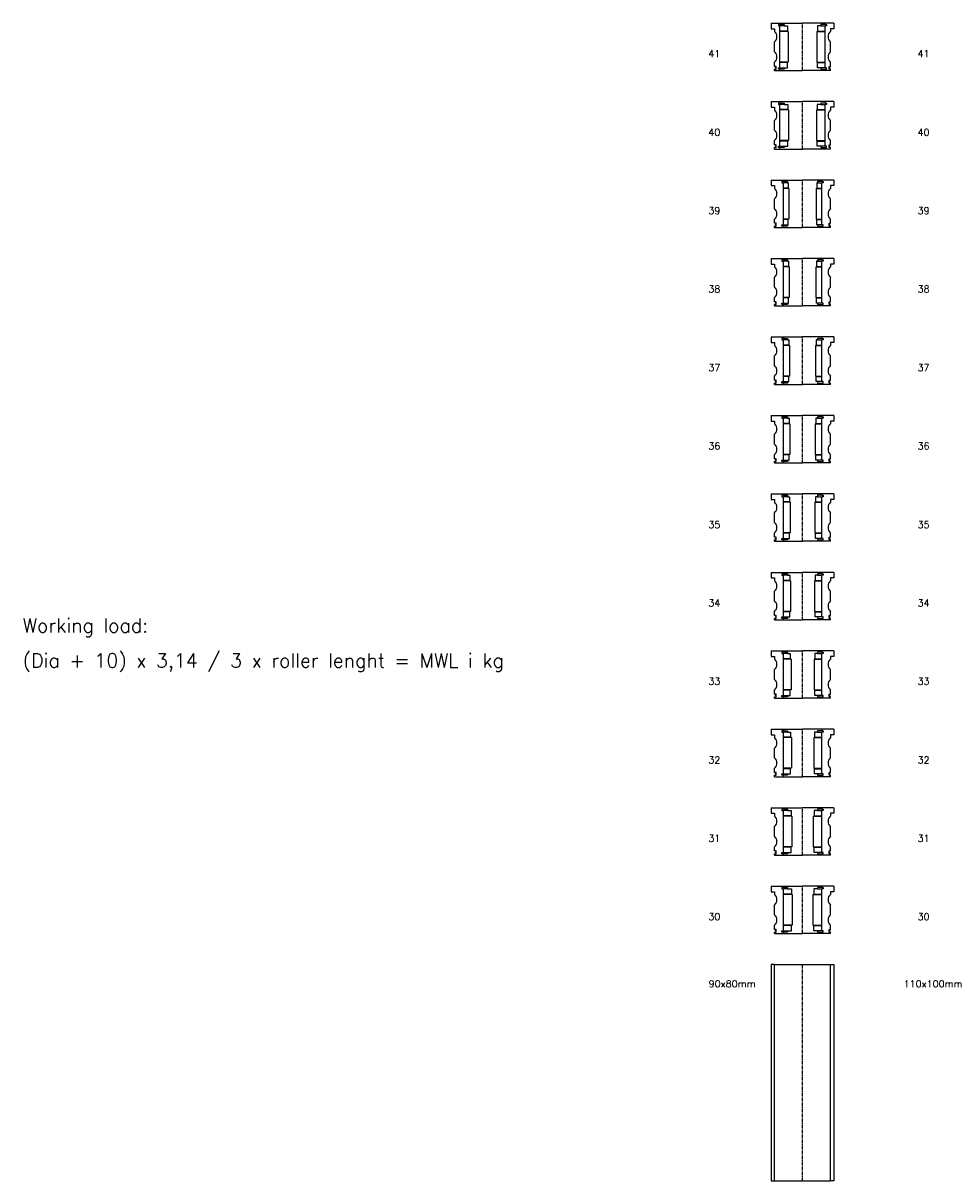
# Model space of a CAD drawing. Extents: x -2018 to 705, y -3434 to 10376.
# Tile 16 of 50: x -2018 to -679, y -58 to 1602. Entities that reach past the tile are written whole.
import ezdxf

# ---------------------------------------------------------------- set-up
doc = ezdxf.new("R2010")
doc.units = 0
doc.header["$LTSCALE"] = 0.15
doc.linetypes.add('CENTER', pattern=[50.8, 31.75, -6.35, 6.35, -6.35])
doc.layers.get('0').update_dxf_attribs({"linetype": 'CONTINUOUS'})
doc.layers.add('CENTER', color=9, linetype='CENTER')
doc.styles.add('ROMANS', font='romans')

# ---------------------------------------------------------------- blocks, each defined once
blk = doc.blocks.new('6S041090T')
for p, q in [((-45, 34), (-32.5, 34)), ((-45, 34), (-45, 26)), ((-32.5, 34), (0, 34)), ((-32.5, 34), (-32.5, 32)), ((32.5, 34), (0, 34)), ((32.5, 34), (32.5, 32)), ((45, 34), (32.5, 34)), ((45, 34), (45, 26)), ((-45, 26), (-40, 26)), ((-40, 26), (-40, 22)), ((-32.5, 32), (-34.5, 32)), ((-34.5, 32), (-34.5, 30)), ((-34.5, 30), (-32.5, 30)), ((-32.5, 32), (-26.5, 32)), ((-32.5, -30), (-32.5, 30)), ((-26.5, 30), (-32.5, 30)), ((-21.5, 22.5), (-32.5, 22.5)), ((-20.5, 22), (-32.5, 22)), ((-26.5, 32), (-26.5, 30)), ((-26.5, 30), (-21.5, 30)), ((-21.5, 30), (-21.5, 22.5)), ((-20.5, 22), (-20.5, -22)), ((20.5, 22), (20.5, -22)), ((20.5, 22), (32.5, 22)), ((26.5, 30), (21.5, 30)), ((21.5, 30), (21.5, 22.5)), ((21.5, 22.5), (32.5, 22.5)), ((32.5, 32), (26.5, 32)), ((26.5, 32), (26.5, 30)), ((26.5, 30), (32.5, 30)), ((32.5, 32), (34.5, 32)), ((34.5, 30), (32.5, 30)), ((32.5, -30), (32.5, 30)), ((34.5, 32), (34.5, 30)), ((40, 26), (40, 22)), ((45, 26), (40, 26)), ((-40, -7), (-40, 7)), ((40, -7), (40, 7)), ((-40, -28), (-40, -22)), ((-38, -28), (-40, -28)), ((-40, -34), (-40, -32)), ((-40, -32), (-38, -32)), ((-38, -32), (-38, -28)), ((-34.5, -32), (-34.5, -30)), ((-34.5, -30), (-32.5, -30)), ((-32.5, -32), (-34.5, -32)), ((-20.5, -22), (-32.5, -22)), ((-21.5, -22.5), (-32.5, -22.5)), ((-32.5, -30), (-26.5, -30)), ((-32.5, -34), (-32.5, -32)), ((-26.5, -32), (-32.5, -32)), ((-26.5, -30), (-26.5, -32)), ((-26.5, -30), (-21.5, -30)), ((-21.5, -30), (-21.5, -22.5)), ((20.5, -22), (32.5, -22)), ((21.5, -30), (21.5, -22.5)), ((21.5, -22.5), (32.5, -22.5)), ((26.5, -30), (21.5, -30)), ((32.5, -30), (26.5, -30)), ((26.5, -30), (26.5, -32)), ((26.5, -32), (32.5, -32)), ((34.5, -30), (32.5, -30)), ((32.5, -34), (32.5, -32)), ((32.5, -32), (34.5, -32)), ((34.5, -32), (34.5, -30)), ((38, -32), (38, -28)), ((38, -28), (40, -28)), ((40, -32), (38, -32)), ((40, -28), (40, -22)), ((40, -34), (40, -32)), ((-40, -34), (-32.5, -34)), ((-32.5, -34), (0, -34)), ((32.5, -34), (0, -34)), ((40, -34), (32.5, -34))]:
    blk.add_line(p, q)
at = {"const_width": 0.95}
for points in [[(-38.5, -30, -1), (-39.5, -30, -1)], [(38.5, -30, 1), (39.5, -30, 1)]]:
    blk.add_lwpolyline(points, format="xyb", close=True, dxfattribs=at)
for centre, start, end in [((-46.6, 14.5), 311.4096, 48.5904), ((46.6, 14.5), 131.4096, 228.5904), ((-46.6, -14.5), 311.4096, 48.5904), ((46.6, -14.5), 131.4096, 228.5904)]:
    blk.add_arc(centre, 10, start, end)
at = {"layer": 'CENTER'}
blk.add_line((0, -34), (0, 34), dxfattribs=at)
blk = doc.blocks.new('6S040090T')
for p, q in [((-45, 34), (-32.5, 34)), ((-45, 34), (-45, 26)), ((-32.5, 34), (0, 34)), ((-32.5, 34), (-32.5, 32)), ((32.5, 34), (0, 34)), ((32.5, 34), (32.5, 32)), ((45, 34), (32.5, 34)), ((45, 34), (45, 26)), ((-45, 26), (-40, 26)), ((-40, 26), (-40, 22)), ((-32.5, 32), (-34.5, 32)), ((-34.5, 32), (-34.5, 30)), ((-34.5, 30), (-32.5, 30)), ((-32.5, 32), (-26.5, 32)), ((-32.5, -30), (-32.5, 30)), ((-26.5, 30), (-32.5, 30)), ((-21, 22.5), (-32.5, 22.5)), ((-20, 22), (-32.5, 22)), ((-26.5, 32), (-26.5, 30)), ((-26.5, 30), (-21, 30)), ((-21, 30), (-21, 22.5)), ((-20, 22), (-20, -22)), ((20, 22), (20, -22)), ((20, 22), (32.5, 22)), ((26.5, 30), (21, 30)), ((21, 30), (21, 22.5)), ((21, 22.5), (32.5, 22.5)), ((32.5, 32), (26.5, 32)), ((26.5, 32), (26.5, 30)), ((26.5, 30), (32.5, 30)), ((32.5, 32), (34.5, 32)), ((34.5, 30), (32.5, 30)), ((32.5, -30), (32.5, 30)), ((34.5, 32), (34.5, 30)), ((40, 26), (40, 22)), ((45, 26), (40, 26)), ((-40, -7), (-40, 7)), ((40, -7), (40, 7)), ((-40, -28), (-40, -22)), ((-38, -28), (-40, -28)), ((-40, -34), (-40, -32)), ((-40, -32), (-38, -32)), ((-38, -32), (-38, -28)), ((-34.5, -32), (-34.5, -30)), ((-34.5, -30), (-32.5, -30)), ((-32.5, -32), (-34.5, -32)), ((-20, -22), (-32.5, -22)), ((-21, -22.5), (-32.5, -22.5)), ((-32.5, -30), (-26.5, -30)), ((-32.5, -34), (-32.5, -32)), ((-26.5, -32), (-32.5, -32)), ((-26.5, -30), (-26.5, -32)), ((-26.5, -30), (-21, -30)), ((-21, -30), (-21, -22.5)), ((20, -22), (32.5, -22)), ((21, -30), (21, -22.5)), ((21, -22.5), (32.5, -22.5)), ((26.5, -30), (21, -30)), ((32.5, -30), (26.5, -30)), ((26.5, -30), (26.5, -32)), ((26.5, -32), (32.5, -32)), ((34.5, -30), (32.5, -30)), ((32.5, -34), (32.5, -32)), ((32.5, -32), (34.5, -32)), ((34.5, -32), (34.5, -30)), ((38, -32), (38, -28)), ((38, -28), (40, -28)), ((40, -32), (38, -32)), ((40, -28), (40, -22)), ((40, -34), (40, -32)), ((-40, -34), (-32.5, -34)), ((-32.5, -34), (0, -34)), ((32.5, -34), (0, -34)), ((40, -34), (32.5, -34))]:
    blk.add_line(p, q)
at = {"const_width": 0.95}
for points in [[(-38.5, -30, -1), (-39.5, -30, -1)], [(38.5, -30, 1), (39.5, -30, 1)]]:
    blk.add_lwpolyline(points, format="xyb", close=True, dxfattribs=at)
for centre, start, end in [((-46.6, 14.5), 311.4096, 48.5904), ((46.6, 14.5), 131.4096, 228.5904), ((-46.6, -14.5), 311.4096, 48.5904), ((46.6, -14.5), 131.4096, 228.5904)]:
    blk.add_arc(centre, 10, start, end)
at = {"layer": 'CENTER'}
blk.add_line((0, -34), (0, 34), dxfattribs=at)
blk = doc.blocks.new('6S039090T')
for p, q in [((-45, 34), (-27.5, 34)), ((-45, 34), (-45, 26)), ((-27.5, 34), (0, 34)), ((-27.5, 34), (-27.5, 32)), ((27.5, 34), (0, 34)), ((27.5, 34), (27.5, 32)), ((45, 34), (27.5, 34)), ((45, 34), (45, 26)), ((-45, 26), (-40, 26)), ((-40, 26), (-40, 22)), ((-27.5, 32), (-29.5, 32)), ((-29.5, 32), (-29.5, 30)), ((-29.5, 30), (-27.5, 30)), ((-27.5, 32), (-21.5, 32)), ((-27.5, -30), (-27.5, 30)), ((-21.5, 30), (-27.5, 30)), ((-20.5, 22.5), (-27.5, 22.5)), ((-19.5, 22), (-27.5, 22)), ((-21.5, 32), (-21.5, 30)), ((-21.5, 30), (-20.5, 30)), ((-20.5, 30), (-20.5, 22.5)), ((-19.5, 22), (-19.5, -22)), ((19.5, 22), (19.5, -22)), ((19.5, 22), (27.5, 22)), ((21.5, 30), (20.5, 30)), ((20.5, 30), (20.5, 22.5)), ((20.5, 22.5), (27.5, 22.5)), ((27.5, 32), (21.5, 32)), ((21.5, 32), (21.5, 30)), ((21.5, 30), (27.5, 30)), ((27.5, 32), (29.5, 32)), ((29.5, 30), (27.5, 30)), ((27.5, -30), (27.5, 30)), ((29.5, 32), (29.5, 30)), ((40, 26), (40, 22)), ((45, 26), (40, 26)), ((-40, -7), (-40, 7)), ((40, -7), (40, 7)), ((-40, -28), (-40, -22)), ((-38, -28), (-40, -28)), ((-40, -34), (-40, -32)), ((-40, -32), (-38, -32)), ((-38, -32), (-38, -28)), ((-29.5, -32), (-29.5, -30)), ((-29.5, -30), (-27.5, -30)), ((-27.5, -32), (-29.5, -32)), ((-19.5, -22), (-27.5, -22)), ((-20.5, -22.5), (-27.5, -22.5)), ((-27.5, -30), (-21.5, -30)), ((-27.5, -34), (-27.5, -32)), ((-21.5, -32), (-27.5, -32)), ((-21.5, -30), (-21.5, -32)), ((-21.5, -30), (-20.5, -30)), ((-20.5, -30), (-20.5, -22.5)), ((19.5, -22), (27.5, -22)), ((20.5, -30), (20.5, -22.5)), ((20.5, -22.5), (27.5, -22.5)), ((21.5, -30), (20.5, -30)), ((27.5, -30), (21.5, -30)), ((21.5, -30), (21.5, -32)), ((21.5, -32), (27.5, -32)), ((29.5, -30), (27.5, -30)), ((27.5, -34), (27.5, -32)), ((27.5, -32), (29.5, -32)), ((29.5, -32), (29.5, -30)), ((38, -32), (38, -28)), ((38, -28), (40, -28)), ((40, -32), (38, -32)), ((40, -28), (40, -22)), ((40, -34), (40, -32)), ((-40, -34), (-27.5, -34)), ((-27.5, -34), (0, -34)), ((27.5, -34), (0, -34)), ((40, -34), (27.5, -34))]:
    blk.add_line(p, q)
at = {"const_width": 0.95}
for points in [[(-38.5, -30, -1), (-39.5, -30, -1)], [(38.5, -30, 1), (39.5, -30, 1)]]:
    blk.add_lwpolyline(points, format="xyb", close=True, dxfattribs=at)
for centre, start, end in [((-46.6, 14.5), 311.4096, 48.5904), ((46.6, 14.5), 131.4096, 228.5904), ((-46.6, -14.5), 311.4096, 48.5904), ((46.6, -14.5), 131.4096, 228.5904)]:
    blk.add_arc(centre, 10, start, end)
at = {"layer": 'CENTER'}
blk.add_line((0, -34), (0, 34), dxfattribs=at)
blk = doc.blocks.new('6S038090T')
for p, q in [((-45, 34), (-27.5, 34)), ((-45, 34), (-45, 26)), ((-27.5, 34), (0, 34)), ((-27.5, 34), (-27.5, 32)), ((27.5, 34), (0, 34)), ((27.5, 34), (27.5, 32)), ((45, 34), (27.5, 34)), ((45, 34), (45, 26)), ((-45, 26), (-40, 26)), ((-40, 26), (-40, 22)), ((-27.5, 32), (-29.5, 32)), ((-29.5, 32), (-29.5, 30)), ((-29.5, 30), (-27.5, 30)), ((-27.5, 32), (-21.5, 32)), ((-27.5, -30), (-27.5, 30)), ((-21.5, 30), (-27.5, 30)), ((-20, 22.5), (-27.5, 22.5)), ((-19, 22), (-27.5, 22)), ((-21.5, 32), (-21.5, 30)), ((-21.5, 30), (-20, 30)), ((-20, 30), (-20, 22.5)), ((-19, 22), (-19, -22)), ((19, 22), (19, -22)), ((19, 22), (27.5, 22)), ((21.5, 30), (20, 30)), ((20, 30), (20, 22.5)), ((20, 22.5), (27.5, 22.5)), ((27.5, 32), (21.5, 32)), ((21.5, 32), (21.5, 30)), ((21.5, 30), (27.5, 30)), ((27.5, 32), (29.5, 32)), ((29.5, 30), (27.5, 30)), ((27.5, -30), (27.5, 30)), ((29.5, 32), (29.5, 30)), ((40, 26), (40, 22)), ((45, 26), (40, 26)), ((-40, -7), (-40, 7)), ((40, -7), (40, 7)), ((-40, -28), (-40, -22)), ((-38, -28), (-40, -28)), ((-40, -34), (-40, -32)), ((-40, -32), (-38, -32)), ((-38, -32), (-38, -28)), ((-29.5, -32), (-29.5, -30)), ((-29.5, -30), (-27.5, -30)), ((-27.5, -32), (-29.5, -32)), ((-19, -22), (-27.5, -22)), ((-20, -22.5), (-27.5, -22.5)), ((-27.5, -30), (-21.5, -30)), ((-27.5, -34), (-27.5, -32)), ((-21.5, -32), (-27.5, -32)), ((-21.5, -30), (-21.5, -32)), ((-21.5, -30), (-20, -30)), ((-20, -30), (-20, -22.5)), ((19, -22), (27.5, -22)), ((20, -30), (20, -22.5)), ((20, -22.5), (27.5, -22.5)), ((21.5, -30), (20, -30)), ((27.5, -30), (21.5, -30)), ((21.5, -30), (21.5, -32)), ((21.5, -32), (27.5, -32)), ((29.5, -30), (27.5, -30)), ((27.5, -34), (27.5, -32)), ((27.5, -32), (29.5, -32)), ((29.5, -32), (29.5, -30)), ((38, -32), (38, -28)), ((38, -28), (40, -28)), ((40, -32), (38, -32)), ((40, -28), (40, -22)), ((40, -34), (40, -32)), ((-40, -34), (-27.5, -34)), ((-27.5, -34), (0, -34)), ((27.5, -34), (0, -34)), ((40, -34), (27.5, -34))]:
    blk.add_line(p, q)
at = {"const_width": 0.95}
for points in [[(-38.5, -30, -1), (-39.5, -30, -1)], [(38.5, -30, 1), (39.5, -30, 1)]]:
    blk.add_lwpolyline(points, format="xyb", close=True, dxfattribs=at)
for centre, start, end in [((-46.6, 14.5), 311.4096, 48.5904), ((46.6, 14.5), 131.4096, 228.5904), ((-46.6, -14.5), 311.4096, 48.5904), ((46.6, -14.5), 131.4096, 228.5904)]:
    blk.add_arc(centre, 10, start, end)
at = {"layer": 'CENTER'}
blk.add_line((0, -34), (0, 34), dxfattribs=at)
blk = doc.blocks.new('6S037090T')
for p, q in [((-45, 34), (-27.5, 34)), ((-45, 34), (-45, 26)), ((-27.5, 34), (0, 34)), ((-27.5, 34), (-27.5, 32)), ((27.5, 34), (0, 34)), ((27.5, 34), (27.5, 32)), ((45, 34), (27.5, 34)), ((45, 34), (45, 26)), ((-45, 26), (-40, 26)), ((-40, 26), (-40, 22)), ((-27.5, 32), (-29.5, 32)), ((-29.5, 32), (-29.5, 30)), ((-29.5, 30), (-27.5, 30)), ((-27.5, 32), (-21.5, 32)), ((-27.5, -30), (-27.5, 30)), ((-21.5, 30), (-27.5, 30)), ((-19.5, 22.5), (-27.5, 22.5)), ((-18.5, 22), (-27.5, 22)), ((-21.5, 32), (-21.5, 30)), ((-21.5, 30), (-19.5, 30)), ((-19.5, 30), (-19.5, 22.5)), ((-18.5, 22), (-18.5, -22)), ((18.5, 22), (18.5, -22)), ((18.5, 22), (27.5, 22)), ((21.5, 30), (19.5, 30)), ((19.5, 30), (19.5, 22.5)), ((19.5, 22.5), (27.5, 22.5)), ((27.5, 32), (21.5, 32)), ((21.5, 32), (21.5, 30)), ((21.5, 30), (27.5, 30)), ((27.5, 32), (29.5, 32)), ((29.5, 30), (27.5, 30)), ((27.5, -30), (27.5, 30)), ((29.5, 32), (29.5, 30)), ((40, 26), (40, 22)), ((45, 26), (40, 26)), ((-40, -7), (-40, 7)), ((40, -7), (40, 7)), ((-40, -28), (-40, -22)), ((-38, -28), (-40, -28)), ((-40, -34), (-40, -32)), ((-40, -32), (-38, -32)), ((-38, -32), (-38, -28)), ((-29.5, -32), (-29.5, -30)), ((-29.5, -30), (-27.5, -30)), ((-27.5, -32), (-29.5, -32)), ((-18.5, -22), (-27.5, -22)), ((-19.5, -22.5), (-27.5, -22.5)), ((-27.5, -30), (-21.5, -30)), ((-27.5, -34), (-27.5, -32)), ((-21.5, -32), (-27.5, -32)), ((-21.5, -30), (-21.5, -32)), ((-21.5, -30), (-19.5, -30)), ((-19.5, -30), (-19.5, -22.5)), ((18.5, -22), (27.5, -22)), ((19.5, -30), (19.5, -22.5)), ((19.5, -22.5), (27.5, -22.5)), ((21.5, -30), (19.5, -30)), ((27.5, -30), (21.5, -30)), ((21.5, -30), (21.5, -32)), ((21.5, -32), (27.5, -32)), ((29.5, -30), (27.5, -30)), ((27.5, -34), (27.5, -32)), ((27.5, -32), (29.5, -32)), ((29.5, -32), (29.5, -30)), ((38, -32), (38, -28)), ((38, -28), (40, -28)), ((40, -32), (38, -32)), ((40, -28), (40, -22)), ((40, -34), (40, -32)), ((-40, -34), (-27.5, -34)), ((-27.5, -34), (0, -34)), ((27.5, -34), (0, -34)), ((40, -34), (27.5, -34))]:
    blk.add_line(p, q)
at = {"const_width": 0.95}
for points in [[(-38.5, -30, -1), (-39.5, -30, -1)], [(38.5, -30, 1), (39.5, -30, 1)]]:
    blk.add_lwpolyline(points, format="xyb", close=True, dxfattribs=at)
for centre, start, end in [((-46.6, 14.5), 311.4096, 48.5904), ((46.6, 14.5), 131.4096, 228.5904), ((-46.6, -14.5), 311.4096, 48.5904), ((46.6, -14.5), 131.4096, 228.5904)]:
    blk.add_arc(centre, 10, start, end)
at = {"layer": 'CENTER'}
blk.add_line((0, -34), (0, 34), dxfattribs=at)
blk = doc.blocks.new('6S036090T')
for p, q in [((-45, 34), (-27.5, 34)), ((-45, 34), (-45, 26)), ((-27.5, 34), (0, 34)), ((-27.5, 34), (-27.5, 32)), ((27.5, 34), (0, 34)), ((27.5, 34), (27.5, 32)), ((45, 34), (27.5, 34)), ((45, 34), (45, 26)), ((-45, 26), (-40, 26)), ((-40, 26), (-40, 22)), ((-27.5, 32), (-29.5, 32)), ((-29.5, 32), (-29.5, 30)), ((-29.5, 30), (-27.5, 30)), ((-27.5, 32), (-21.5, 32)), ((-27.5, -30), (-27.5, 30)), ((-21.5, 30), (-27.5, 30)), ((-19, 22.5), (-27.5, 22.5)), ((-18, 22), (-27.5, 22)), ((-21.5, 32), (-21.5, 30)), ((-21.5, 30), (-19, 30)), ((-19, 30), (-19, 22.5)), ((-18, 22), (-18, -22)), ((18, 22), (18, -22)), ((18, 22), (27.5, 22)), ((21.5, 30), (19, 30)), ((19, 30), (19, 22.5)), ((19, 22.5), (27.5, 22.5)), ((27.5, 32), (21.5, 32)), ((21.5, 32), (21.5, 30)), ((21.5, 30), (27.5, 30)), ((27.5, 32), (29.5, 32)), ((29.5, 30), (27.5, 30)), ((27.5, -30), (27.5, 30)), ((29.5, 32), (29.5, 30)), ((40, 26), (40, 22)), ((45, 26), (40, 26)), ((-40, -7), (-40, 7)), ((40, -7), (40, 7)), ((-40, -28), (-40, -22)), ((-38, -28), (-40, -28)), ((-40, -34), (-40, -32)), ((-40, -32), (-38, -32)), ((-38, -32), (-38, -28)), ((-29.5, -32), (-29.5, -30)), ((-29.5, -30), (-27.5, -30)), ((-27.5, -32), (-29.5, -32)), ((-18, -22), (-27.5, -22)), ((-19, -22.5), (-27.5, -22.5)), ((-27.5, -30), (-21.5, -30)), ((-27.5, -34), (-27.5, -32)), ((-21.5, -32), (-27.5, -32)), ((-21.5, -30), (-21.5, -32)), ((-21.5, -30), (-19, -30)), ((-19, -30), (-19, -22.5)), ((18, -22), (27.5, -22)), ((19, -30), (19, -22.5)), ((19, -22.5), (27.5, -22.5)), ((21.5, -30), (19, -30)), ((27.5, -30), (21.5, -30)), ((21.5, -30), (21.5, -32)), ((21.5, -32), (27.5, -32)), ((29.5, -30), (27.5, -30)), ((27.5, -34), (27.5, -32)), ((27.5, -32), (29.5, -32)), ((29.5, -32), (29.5, -30)), ((38, -32), (38, -28)), ((38, -28), (40, -28)), ((40, -32), (38, -32)), ((40, -28), (40, -22)), ((40, -34), (40, -32)), ((-40, -34), (-27.5, -34)), ((-27.5, -34), (0, -34)), ((27.5, -34), (0, -34)), ((40, -34), (27.5, -34))]:
    blk.add_line(p, q)
at = {"const_width": 0.95}
for points in [[(-38.5, -30, -1), (-39.5, -30, -1)], [(38.5, -30, 1), (39.5, -30, 1)]]:
    blk.add_lwpolyline(points, format="xyb", close=True, dxfattribs=at)
for centre, start, end in [((-46.6, 14.5), 311.4096, 48.5904), ((46.6, 14.5), 131.4096, 228.5904), ((-46.6, -14.5), 311.4096, 48.5904), ((46.6, -14.5), 131.4096, 228.5904)]:
    blk.add_arc(centre, 10, start, end)
at = {"layer": 'CENTER'}
blk.add_line((0, -34), (0, 34), dxfattribs=at)
blk = doc.blocks.new('6S035090T')
for p, q in [((-45, 34), (-27.5, 34)), ((-45, 34), (-45, 26)), ((-27.5, 34), (0, 34)), ((-27.5, 34), (-27.5, 32)), ((27.5, 34), (0, 34)), ((27.5, 34), (27.5, 32)), ((45, 34), (27.5, 34)), ((45, 34), (45, 26)), ((-45, 26), (-40, 26)), ((-40, 26), (-40, 22)), ((-27.5, 32), (-29.5, 32)), ((-29.5, 32), (-29.5, 30)), ((-29.5, 30), (-27.5, 30)), ((-27.5, 32), (-21.5, 32)), ((-27.5, -30), (-27.5, 30)), ((-21.5, 30), (-27.5, 30)), ((-18.5, 22.5), (-27.5, 22.5)), ((-17.5, 22), (-27.5, 22)), ((-21.5, 32), (-21.5, 30)), ((-21.5, 30), (-18.5, 30)), ((-18.5, 30), (-18.5, 22.5)), ((-17.5, 22), (-17.5, -22)), ((17.5, 22), (17.5, -22)), ((17.5, 22), (27.5, 22)), ((21.5, 30), (18.5, 30)), ((18.5, 30), (18.5, 22.5)), ((18.5, 22.5), (27.5, 22.5)), ((27.5, 32), (21.5, 32)), ((21.5, 32), (21.5, 30)), ((21.5, 30), (27.5, 30)), ((27.5, 32), (29.5, 32)), ((29.5, 30), (27.5, 30)), ((27.5, -30), (27.5, 30)), ((29.5, 32), (29.5, 30)), ((40, 26), (40, 22)), ((45, 26), (40, 26)), ((-40, -7), (-40, 7)), ((40, -7), (40, 7)), ((-40, -28), (-40, -22)), ((-38, -28), (-40, -28)), ((-40, -34), (-40, -32)), ((-40, -32), (-38, -32)), ((-38, -32), (-38, -28)), ((-29.5, -32), (-29.5, -30)), ((-29.5, -30), (-27.5, -30)), ((-27.5, -32), (-29.5, -32)), ((-17.5, -22), (-27.5, -22)), ((-18.5, -22.5), (-27.5, -22.5)), ((-27.5, -30), (-21.5, -30)), ((-27.5, -34), (-27.5, -32)), ((-21.5, -32), (-27.5, -32)), ((-21.5, -30), (-21.5, -32)), ((-21.5, -30), (-18.5, -30)), ((-18.5, -30), (-18.5, -22.5)), ((17.5, -22), (27.5, -22)), ((18.5, -30), (18.5, -22.5)), ((18.5, -22.5), (27.5, -22.5)), ((21.5, -30), (18.5, -30)), ((27.5, -30), (21.5, -30)), ((21.5, -30), (21.5, -32)), ((21.5, -32), (27.5, -32)), ((29.5, -30), (27.5, -30)), ((27.5, -34), (27.5, -32)), ((27.5, -32), (29.5, -32)), ((29.5, -32), (29.5, -30)), ((38, -32), (38, -28)), ((38, -28), (40, -28)), ((40, -32), (38, -32)), ((40, -28), (40, -22)), ((40, -34), (40, -32)), ((-40, -34), (-27.5, -34)), ((-27.5, -34), (0, -34)), ((27.5, -34), (0, -34)), ((40, -34), (27.5, -34))]:
    blk.add_line(p, q)
at = {"const_width": 0.95}
for points in [[(-38.5, -30, -1), (-39.5, -30, -1)], [(38.5, -30, 1), (39.5, -30, 1)]]:
    blk.add_lwpolyline(points, format="xyb", close=True, dxfattribs=at)
for centre, start, end in [((-46.6, 14.5), 311.4096, 48.5904), ((46.6, 14.5), 131.4096, 228.5904), ((-46.6, -14.5), 311.4096, 48.5904), ((46.6, -14.5), 131.4096, 228.5904)]:
    blk.add_arc(centre, 10, start, end)
at = {"layer": 'CENTER'}
blk.add_line((0, -34), (0, 34), dxfattribs=at)
blk = doc.blocks.new('6S034090T')
for p, q in [((-45, 34), (-27.5, 34)), ((-45, 34), (-45, 26)), ((-27.5, 34), (0, 34)), ((-27.5, 34), (-27.5, 32)), ((27.5, 34), (0, 34)), ((27.5, 34), (27.5, 32)), ((45, 34), (27.5, 34)), ((45, 34), (45, 26)), ((-45, 26), (-40, 26)), ((-40, 26), (-40, 22)), ((-27.5, 32), (-29.5, 32)), ((-29.5, 32), (-29.5, 30)), ((-29.5, 30), (-27.5, 30)), ((-27.5, 32), (-21.5, 32)), ((-27.5, -30), (-27.5, 30)), ((-21.5, 30), (-27.5, 30)), ((-18, 22.5), (-27.5, 22.5)), ((-17, 22), (-27.5, 22)), ((-21.5, 32), (-21.5, 30)), ((-21.5, 30), (-18, 30)), ((-18, 30), (-18, 22.5)), ((-17, 22), (-17, -22)), ((17, 22), (17, -22)), ((17, 22), (27.5, 22)), ((21.5, 30), (18, 30)), ((18, 30), (18, 22.5)), ((18, 22.5), (27.5, 22.5)), ((27.5, 32), (21.5, 32)), ((21.5, 32), (21.5, 30)), ((21.5, 30), (27.5, 30)), ((27.5, 32), (29.5, 32)), ((29.5, 30), (27.5, 30)), ((27.5, -30), (27.5, 30)), ((29.5, 32), (29.5, 30)), ((40, 26), (40, 22)), ((45, 26), (40, 26)), ((-40, -7), (-40, 7)), ((40, -7), (40, 7)), ((-40, -28), (-40, -22)), ((-38, -28), (-40, -28)), ((-40, -34), (-40, -32)), ((-40, -32), (-38, -32)), ((-38, -32), (-38, -28)), ((-29.5, -32), (-29.5, -30)), ((-29.5, -30), (-27.5, -30)), ((-27.5, -32), (-29.5, -32)), ((-17, -22), (-27.5, -22)), ((-18, -22.5), (-27.5, -22.5)), ((-27.5, -30), (-21.5, -30)), ((-27.5, -34), (-27.5, -32)), ((-21.5, -32), (-27.5, -32)), ((-21.5, -30), (-21.5, -32)), ((-21.5, -30), (-18, -30)), ((-18, -30), (-18, -22.5)), ((17, -22), (27.5, -22)), ((18, -30), (18, -22.5)), ((18, -22.5), (27.5, -22.5)), ((21.5, -30), (18, -30)), ((27.5, -30), (21.5, -30)), ((21.5, -30), (21.5, -32)), ((21.5, -32), (27.5, -32)), ((29.5, -30), (27.5, -30)), ((27.5, -34), (27.5, -32)), ((27.5, -32), (29.5, -32)), ((29.5, -32), (29.5, -30)), ((38, -32), (38, -28)), ((38, -28), (40, -28)), ((40, -32), (38, -32)), ((40, -28), (40, -22)), ((40, -34), (40, -32)), ((-40, -34), (-27.5, -34)), ((-27.5, -34), (0, -34)), ((27.5, -34), (0, -34)), ((40, -34), (27.5, -34))]:
    blk.add_line(p, q)
at = {"const_width": 0.95}
for points in [[(-38.5, -30, -1), (-39.5, -30, -1)], [(38.5, -30, 1), (39.5, -30, 1)]]:
    blk.add_lwpolyline(points, format="xyb", close=True, dxfattribs=at)
for centre, start, end in [((-46.6, 14.5), 311.4096, 48.5904), ((46.6, 14.5), 131.4096, 228.5904), ((-46.6, -14.5), 311.4096, 48.5904), ((46.6, -14.5), 131.4096, 228.5904)]:
    blk.add_arc(centre, 10, start, end)
at = {"layer": 'CENTER'}
blk.add_line((0, -34), (0, 34), dxfattribs=at)
blk = doc.blocks.new('6S033090T')
for p, q in [((-45, 34), (-27.5, 34)), ((-45, 34), (-45, 26)), ((-27.5, 34), (0, 34)), ((-27.5, 34), (-27.5, 32)), ((27.5, 34), (0, 34)), ((27.5, 34), (27.5, 32)), ((45, 34), (27.5, 34)), ((45, 34), (45, 26)), ((-45, 26), (-40, 26)), ((-40, 26), (-40, 22)), ((-27.5, 32), (-29.5, 32)), ((-29.5, 32), (-29.5, 30)), ((-29.5, 30), (-27.5, 30)), ((-27.5, 32), (-21.5, 32)), ((-27.5, -30), (-27.5, 30)), ((-21.5, 30), (-27.5, 30)), ((-17.5, 22.5), (-27.5, 22.5)), ((-16.5, 22), (-27.5, 22)), ((-21.5, 32), (-21.5, 30)), ((-21.5, 30), (-17.5, 30)), ((-17.5, 30), (-17.5, 22.5)), ((-16.5, 22), (-16.5, -22)), ((16.5, 22), (16.5, -22)), ((16.5, 22), (27.5, 22)), ((21.5, 30), (17.5, 30)), ((17.5, 30), (17.5, 22.5)), ((17.5, 22.5), (27.5, 22.5)), ((27.5, 32), (21.5, 32)), ((21.5, 32), (21.5, 30)), ((21.5, 30), (27.5, 30)), ((27.5, 32), (29.5, 32)), ((29.5, 30), (27.5, 30)), ((27.5, -30), (27.5, 30)), ((29.5, 32), (29.5, 30)), ((40, 26), (40, 22)), ((45, 26), (40, 26)), ((-40, -7), (-40, 7)), ((40, -7), (40, 7)), ((-40, -28), (-40, -22)), ((-38, -28), (-40, -28)), ((-40, -34), (-40, -32)), ((-40, -32), (-38, -32)), ((-38, -32), (-38, -28)), ((-29.5, -32), (-29.5, -30)), ((-29.5, -30), (-27.5, -30)), ((-27.5, -32), (-29.5, -32)), ((-16.5, -22), (-27.5, -22)), ((-17.5, -22.5), (-27.5, -22.5)), ((-27.5, -30), (-21.5, -30)), ((-27.5, -34), (-27.5, -32)), ((-21.5, -32), (-27.5, -32)), ((-21.5, -30), (-21.5, -32)), ((-21.5, -30), (-17.5, -30)), ((-17.5, -30), (-17.5, -22.5)), ((16.5, -22), (27.5, -22)), ((17.5, -30), (17.5, -22.5)), ((17.5, -22.5), (27.5, -22.5)), ((21.5, -30), (17.5, -30)), ((27.5, -30), (21.5, -30)), ((21.5, -30), (21.5, -32)), ((21.5, -32), (27.5, -32)), ((29.5, -30), (27.5, -30)), ((27.5, -34), (27.5, -32)), ((27.5, -32), (29.5, -32)), ((29.5, -32), (29.5, -30)), ((38, -32), (38, -28)), ((38, -28), (40, -28)), ((40, -32), (38, -32)), ((40, -28), (40, -22)), ((40, -34), (40, -32)), ((-40, -34), (-27.5, -34)), ((-27.5, -34), (0, -34)), ((27.5, -34), (0, -34)), ((40, -34), (27.5, -34))]:
    blk.add_line(p, q)
at = {"const_width": 0.95}
for points in [[(-38.5, -30, -1), (-39.5, -30, -1)], [(38.5, -30, 1), (39.5, -30, 1)]]:
    blk.add_lwpolyline(points, format="xyb", close=True, dxfattribs=at)
for centre, start, end in [((-46.6, 14.5), 311.4096, 48.5904), ((46.6, 14.5), 131.4096, 228.5904), ((-46.6, -14.5), 311.4096, 48.5904), ((46.6, -14.5), 131.4096, 228.5904)]:
    blk.add_arc(centre, 10, start, end)
at = {"layer": 'CENTER'}
blk.add_line((0, -34), (0, 34), dxfattribs=at)
blk = doc.blocks.new('6S032090T')
for p, q in [((-45, 34), (-27.5, 34)), ((-45, 34), (-45, 26)), ((-27.5, 34), (0, 34)), ((-27.5, 34), (-27.5, 32)), ((27.5, 34), (0, 34)), ((27.5, 34), (27.5, 32)), ((45, 34), (27.5, 34)), ((45, 34), (45, 26)), ((-45, 26), (-40, 26)), ((-40, 26), (-40, 22)), ((-27.5, 32), (-29.5, 32)), ((-29.5, 32), (-29.5, 30)), ((-29.5, 30), (-27.5, 30)), ((-27.5, 32), (-21.5, 32)), ((-27.5, -30), (-27.5, 30)), ((-21.5, 30), (-27.5, 30)), ((-17, 22.5), (-27.5, 22.5)), ((-16, 22), (-27.5, 22)), ((-21.5, 32), (-21.5, 30)), ((-21.5, 30), (-17, 30)), ((-17, 30), (-17, 22.5)), ((-16, 22), (-16, -22)), ((16, 22), (16, -22)), ((16, 22), (27.5, 22)), ((21.5, 30), (17, 30)), ((17, 30), (17, 22.5)), ((17, 22.5), (27.5, 22.5)), ((27.5, 32), (21.5, 32)), ((21.5, 32), (21.5, 30)), ((21.5, 30), (27.5, 30)), ((27.5, 32), (29.5, 32)), ((29.5, 30), (27.5, 30)), ((27.5, -30), (27.5, 30)), ((29.5, 32), (29.5, 30)), ((40, 26), (40, 22)), ((45, 26), (40, 26)), ((-40, -7), (-40, 7)), ((40, -7), (40, 7)), ((-40, -28), (-40, -22)), ((-38, -28), (-40, -28)), ((-40, -34), (-40, -32)), ((-40, -32), (-38, -32)), ((-38, -32), (-38, -28)), ((-29.5, -32), (-29.5, -30)), ((-29.5, -30), (-27.5, -30)), ((-27.5, -32), (-29.5, -32)), ((-16, -22), (-27.5, -22)), ((-17, -22.5), (-27.5, -22.5)), ((-27.5, -30), (-21.5, -30)), ((-27.5, -34), (-27.5, -32)), ((-21.5, -32), (-27.5, -32)), ((-21.5, -30), (-21.5, -32)), ((-21.5, -30), (-17, -30)), ((-17, -30), (-17, -22.5)), ((16, -22), (27.5, -22)), ((17, -30), (17, -22.5)), ((17, -22.5), (27.5, -22.5)), ((21.5, -30), (17, -30)), ((27.5, -30), (21.5, -30)), ((21.5, -30), (21.5, -32)), ((21.5, -32), (27.5, -32)), ((29.5, -30), (27.5, -30)), ((27.5, -34), (27.5, -32)), ((27.5, -32), (29.5, -32)), ((29.5, -32), (29.5, -30)), ((38, -32), (38, -28)), ((38, -28), (40, -28)), ((40, -32), (38, -32)), ((40, -28), (40, -22)), ((40, -34), (40, -32)), ((-40, -34), (-27.5, -34)), ((-27.5, -34), (0, -34)), ((27.5, -34), (0, -34)), ((40, -34), (27.5, -34))]:
    blk.add_line(p, q)
at = {"const_width": 0.95}
for points in [[(-38.5, -30, -1), (-39.5, -30, -1)], [(38.5, -30, 1), (39.5, -30, 1)]]:
    blk.add_lwpolyline(points, format="xyb", close=True, dxfattribs=at)
for centre, start, end in [((-46.6, 14.5), 311.4096, 48.5904), ((46.6, 14.5), 131.4096, 228.5904), ((-46.6, -14.5), 311.4096, 48.5904), ((46.6, -14.5), 131.4096, 228.5904)]:
    blk.add_arc(centre, 10, start, end)
at = {"layer": 'CENTER'}
blk.add_line((0, -34), (0, 34), dxfattribs=at)
blk = doc.blocks.new('6S031090T')
for p, q in [((-45, 34), (-27.5, 34)), ((-45, 34), (-45, 26)), ((-27.5, 34), (0, 34)), ((-27.5, 34), (-27.5, 32)), ((27.5, 34), (0, 34)), ((27.5, 34), (27.5, 32)), ((45, 34), (27.5, 34)), ((45, 34), (45, 26)), ((-45, 26), (-40, 26)), ((-40, 26), (-40, 22)), ((-27.5, 32), (-29.5, 32)), ((-29.5, 32), (-29.5, 30)), ((-29.5, 30), (-27.5, 30)), ((-27.5, 32), (-21.5, 32)), ((-27.5, -30), (-27.5, 30)), ((-21.5, 30), (-27.5, 30)), ((-16.5, 22.5), (-27.5, 22.5)), ((-15.5, 22), (-27.5, 22)), ((-21.5, 32), (-21.5, 30)), ((-21.5, 30), (-16.5, 30)), ((-16.5, 30), (-16.5, 22.5)), ((-15.5, 22), (-15.5, -22)), ((15.5, 22), (15.5, -22)), ((15.5, 22), (27.5, 22)), ((21.5, 30), (16.5, 30)), ((16.5, 30), (16.5, 22.5)), ((16.5, 22.5), (27.5, 22.5)), ((27.5, 32), (21.5, 32)), ((21.5, 32), (21.5, 30)), ((21.5, 30), (27.5, 30)), ((27.5, 32), (29.5, 32)), ((29.5, 30), (27.5, 30)), ((27.5, -30), (27.5, 30)), ((29.5, 32), (29.5, 30)), ((40, 26), (40, 22)), ((45, 26), (40, 26)), ((-40, -7), (-40, 7)), ((40, -7), (40, 7)), ((-40, -28), (-40, -22)), ((-38, -28), (-40, -28)), ((-40, -34), (-40, -32)), ((-40, -32), (-38, -32)), ((-38, -32), (-38, -28)), ((-29.5, -32), (-29.5, -30)), ((-29.5, -30), (-27.5, -30)), ((-27.5, -32), (-29.5, -32)), ((-15.5, -22), (-27.5, -22)), ((-16.5, -22.5), (-27.5, -22.5)), ((-27.5, -30), (-21.5, -30)), ((-27.5, -34), (-27.5, -32)), ((-21.5, -32), (-27.5, -32)), ((-21.5, -30), (-21.5, -32)), ((-21.5, -30), (-16.5, -30)), ((-16.5, -30), (-16.5, -22.5)), ((15.5, -22), (27.5, -22)), ((16.5, -30), (16.5, -22.5)), ((16.5, -22.5), (27.5, -22.5)), ((21.5, -30), (16.5, -30)), ((27.5, -30), (21.5, -30)), ((21.5, -30), (21.5, -32)), ((21.5, -32), (27.5, -32)), ((29.5, -30), (27.5, -30)), ((27.5, -34), (27.5, -32)), ((27.5, -32), (29.5, -32)), ((29.5, -32), (29.5, -30)), ((38, -32), (38, -28)), ((38, -28), (40, -28)), ((40, -32), (38, -32)), ((40, -28), (40, -22)), ((40, -34), (40, -32)), ((-40, -34), (-27.5, -34)), ((-27.5, -34), (0, -34)), ((27.5, -34), (0, -34)), ((40, -34), (27.5, -34))]:
    blk.add_line(p, q)
at = {"const_width": 0.95}
for points in [[(-38.5, -30, -1), (-39.5, -30, -1)], [(38.5, -30, 1), (39.5, -30, 1)]]:
    blk.add_lwpolyline(points, format="xyb", close=True, dxfattribs=at)
for centre, start, end in [((-46.6, 14.5), 311.4096, 48.5904), ((46.6, 14.5), 131.4096, 228.5904), ((-46.6, -14.5), 311.4096, 48.5904), ((46.6, -14.5), 131.4096, 228.5904)]:
    blk.add_arc(centre, 10, start, end)
at = {"layer": 'CENTER'}
blk.add_line((0, -34), (0, 34), dxfattribs=at)
blk = doc.blocks.new('6S030090T')
for p, q in [((-45, 34), (-27.5, 34)), ((-45, 34), (-45, 26)), ((-27.5, 34), (0, 34)), ((-27.5, 34), (-27.5, 32)), ((27.5, 34), (0, 34)), ((27.5, 34), (27.5, 32)), ((45, 34), (27.5, 34)), ((45, 34), (45, 26)), ((-45, 26), (-40, 26)), ((-40, 26), (-40, 22)), ((-27.5, 32), (-29.5, 32)), ((-29.5, 32), (-29.5, 30)), ((-29.5, 30), (-27.5, 30)), ((-27.5, 32), (-21.5, 32)), ((-27.5, -30), (-27.5, 30)), ((-21.5, 30), (-27.5, 30)), ((-16, 22.5), (-27.5, 22.5)), ((-15, 22), (-27.5, 22)), ((-21.5, 32), (-21.5, 30)), ((-21.5, 30), (-16, 30)), ((-16, 30), (-16, 22.5)), ((-15, 22), (-15, -22)), ((15, 22), (15, -22)), ((15, 22), (27.5, 22)), ((21.5, 30), (16, 30)), ((16, 30), (16, 22.5)), ((16, 22.5), (27.5, 22.5)), ((27.5, 32), (21.5, 32)), ((21.5, 32), (21.5, 30)), ((21.5, 30), (27.5, 30)), ((27.5, 32), (29.5, 32)), ((29.5, 30), (27.5, 30)), ((27.5, -30), (27.5, 30)), ((29.5, 32), (29.5, 30)), ((40, 26), (40, 22)), ((45, 26), (40, 26)), ((-40, -7), (-40, 7)), ((40, -7), (40, 7)), ((-40, -28), (-40, -22)), ((-38, -28), (-40, -28)), ((-40, -34), (-40, -32)), ((-40, -32), (-38, -32)), ((-38, -32), (-38, -28)), ((-29.5, -32), (-29.5, -30)), ((-29.5, -30), (-27.5, -30)), ((-27.5, -32), (-29.5, -32)), ((-15, -22), (-27.5, -22)), ((-16, -22.5), (-27.5, -22.5)), ((-27.5, -30), (-21.5, -30)), ((-27.5, -34), (-27.5, -32)), ((-21.5, -32), (-27.5, -32)), ((-21.5, -30), (-21.5, -32)), ((-21.5, -30), (-16, -30)), ((-16, -30), (-16, -22.5)), ((15, -22), (27.5, -22)), ((16, -30), (16, -22.5)), ((16, -22.5), (27.5, -22.5)), ((21.5, -30), (16, -30)), ((27.5, -30), (21.5, -30)), ((21.5, -30), (21.5, -32)), ((21.5, -32), (27.5, -32)), ((29.5, -30), (27.5, -30)), ((27.5, -34), (27.5, -32)), ((27.5, -32), (29.5, -32)), ((29.5, -32), (29.5, -30)), ((38, -32), (38, -28)), ((38, -28), (40, -28)), ((40, -32), (38, -32)), ((40, -28), (40, -22)), ((40, -34), (40, -32)), ((-40, -34), (-27.5, -34)), ((-27.5, -34), (0, -34)), ((27.5, -34), (0, -34)), ((40, -34), (27.5, -34))]:
    blk.add_line(p, q)
at = {"const_width": 0.95}
for points in [[(-38.5, -30, -1), (-39.5, -30, -1)], [(38.5, -30, 1), (39.5, -30, 1)]]:
    blk.add_lwpolyline(points, format="xyb", close=True, dxfattribs=at)
for centre, start, end in [((-46.6, 14.5), 311.4096, 48.5904), ((46.6, 14.5), 131.4096, 228.5904), ((-46.6, -14.5), 311.4096, 48.5904), ((46.6, -14.5), 131.4096, 228.5904)]:
    blk.add_arc(centre, 10, start, end)
at = {"layer": 'CENTER'}
blk.add_line((0, -34), (0, 34), dxfattribs=at)

msp = doc.modelspace()

# ---------------------------------------------------------------- linework, layer by layer
for p, q in [((-940, 251.5), (-945, 251.5)), ((-945, 251.5), (-945, -58.5)), ((-940, -58.5), (-940, 251.5)), ((-940, 251.5), (-860, 251.5)), ((-860, -58.5), (-860, 251.5)), ((-860, 251.5), (-855, 251.5)), ((-855, 251.5), (-855, -58.5)), ((-945, -58.5), (-940, -58.5)), ((-940, -58.5), (-860, -58.5)), ((-855, -58.5), (-860, -58.5))]:
    msp.add_line(p, q)
at = {"layer": 'CENTER'}
msp.add_line((-900, -58.5), (-900, 251.5), dxfattribs=at)

# ---------------------------------------------------------------- block references
for name, p in [('6S041090T', (-900, 1567.5)), ('6S040090T', (-900, 1455)), ('6S039090T', (-900, 1342.5)), ('6S038090T', (-900, 1230)), ('6S037090T', (-900, 1117.5)), ('6S036090T', (-900, 1005)), ('6S035090T', (-900, 892.5)), ('6S034090T', (-900, 780)), ('6S033090T', (-900, 667.5)), ('6S032090T', (-900, 555)), ('6S031090T', (-900, 442.5)), ('6S030090T', (-900, 330))]:
    msp.add_blockref(name, p)

# ---------------------------------------------------------------- texts
at = {"style": 'ROMANS'}
for s, height, p in [('41', 10, (-1035, 1552.6)), ('41', 10, (-735, 1552.6)), ('40', 10, (-1035, 1440.1)), ('40', 10, (-735, 1440.1)), ('39', 10, (-1035, 1327.6)), ('39', 10, (-735, 1327.6)), ('38', 10, (-1035, 1215.1)), ('38', 10, (-735, 1215.1)), ('37', 10, (-1035, 1102.6)), ('37', 10, (-735, 1102.6)), ('36', 10, (-1035, 990.1)), ('36', 10, (-735, 990.1)), ('35', 10, (-1035, 877.6)), ('35', 10, (-735, 877.6)), ('34', 10, (-1035, 765.1)), ('34', 10, (-735, 765.1)), ('Working load:', 20, (-2018.4, 727.8)), ('(Dia + 10) x 3,14 / 3 x roller lenght = MWL i kg', 20, (-2018.4, 677.8)), ('33', 10, (-1035, 652.6)), ('33', 10, (-735, 652.6)), ('32', 10, (-1035, 540.1)), ('32', 10, (-735, 540.1)), ('31', 10, (-1035, 427.6)), ('31', 10, (-735, 427.6)), ('30', 10, (-1035, 315.1)), ('30', 10, (-735, 315.1)), ('90x80mm', 10, (-1034.6, 219)), ('110x100mm', 10, (-755, 219))]:
    msp.add_text(s, height=height, dxfattribs=at).set_placement(p)

doc.saveas('drawing.dxf')
